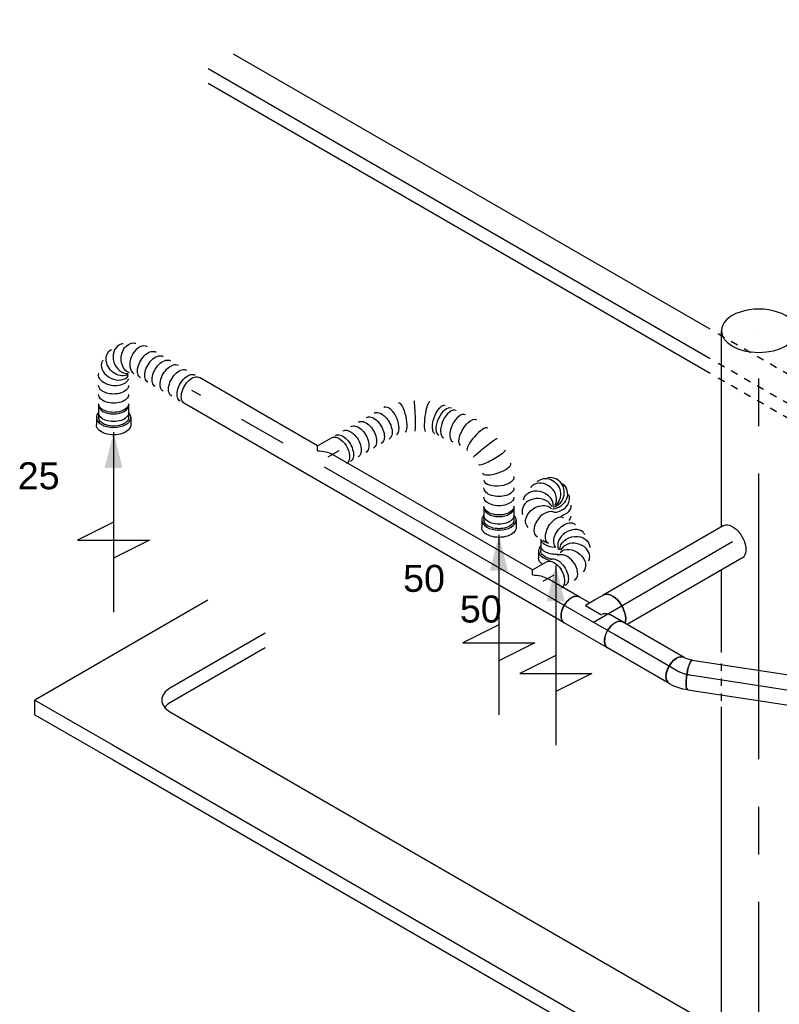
# Model space of a CAD drawing. Extents: x -329828 to 339781, y -55429 to 69176.
# Tile 43 of 140: x -50958 to -48424, y 33619 to 36903. Entities that reach past the tile are written whole.
import ezdxf
from ezdxf.enums import TextEntityAlignment as Align

# ---------------------------------------------------------------- set-up
doc = ezdxf.new("R2010")
doc.units = 0
doc.header["$LTSCALE"] = 50
doc.linetypes.add('CENTER2', pattern=[28.575, 19.05, -3.175, 3.175, -3.175])
doc.linetypes.add('STREEPJES', pattern=[0.1, 0.05, -0.05])
doc.layers.get('0').update_dxf_attribs({"linetype": 'CONTINUOUS'})
for name, color, linetype in [('EL6131--', 2, 'CONTINUOUS'), ('EM6131--', 1, 'CONTINUOUS'), ('lMcht aanvoer bestaand_PR', 1, 'CONTINUOUS'), ('lucht aanvoer bestaand', 8, 'CONTINUOUS'), ('WL570---_RETOUR', 112, 'CONTINUOUS'), ('WL570---_RETOUR_HL', 8, 'CONTINUOUS'), ('WL570---_RETOUR_RST', 2, 'CONTINUOUS'), ('WM570---_RETOUR_PR', 1, 'CONTINUOUS'), ('WM570---_RETOUR_RST_PR', 1, 'CONTINUOUS')]:
    doc.layers.add(name, color=color, linetype=linetype)
doc.styles.add('BURO-018', font='ARIAL.TTF', dxfattribs={"height": 90})

# ---------------------------------------------------------------- blocks, each defined once
blk = doc.blocks.new('*U659')
at = {"color": 0, "ltscale": 10}
for p, q in [((42.9, 116.7, -6704), (2352.2, 116.7, -6704)), ((-67.4, -74.2, -6704), (2105.7, -74.2, -6704)), ((-42.9, -116.7, -6704), (2039.4, -116.7, -6704))]:
    blk.add_line(p, q, dxfattribs=at)
at = {"color": 0, "linetype": 'STREEPJES', "ltscale": 10}
for p, q in [((2352.2, 116.7, -6704), (2388, 116.7, -6704)), ((2105.7, -74.2, -6704), (2277.7, -74.2, -6704)), ((2039.4, -116.7, -6704), (2302.2, -116.7, -6704))]:
    blk.add_line(p, q, dxfattribs=at)
at = {"layer": 'EM6131--', "color": 1, "style": 'BURO-018'}
blk.add_attdef('POSNR', text='', height=90, dxfattribs=at).set_placement((0, 0), align=Align.MIDDLE)
blk = doc.blocks.new('*U666')
at = {"color": 0, "linetype": 'STREEPJES', "ltscale": 10}
for p, q in [((12.2, 63.6, -6961.4), (85.9, 63.6, -6961.4)), ((2537.7, 63.6, -6961.4), (2874, 63.6, -6961.4)), ((36.7, 21.2, -6961.4), (56.7, 21.2, -6961.4)), ((2562.2, 21.2, -6961.4), (2898.5, 21.2, -6961.4)), ((-12.2, -63.6, -6961.4), (105.7, -63.6, -6961.4)), ((2611.2, -63.6, -6961.4), (2947.5, -63.6, -6961.4))]:
    blk.add_line(p, q, dxfattribs=at)
at = {"color": 0, "ltscale": 10}
for p, q in [((85.9, 63.6, -6961.4), (2517.7, 63.6, -6961.4)), ((2894, 63.6, -6961.4), (4827.1, 63.6, -6961.4)), ((56.7, 21.2, -6961.4), (2542.2, 21.2, -6961.4)), ((2918.5, 21.2, -6961.4), (4851.6, 21.2, -6961.4)), ((105.7, -63.6, -6961.4), (2591.2, -63.6, -6961.4)), ((2967.5, -63.6, -6961.4), (4802.6, -63.6, -6961.4))]:
    blk.add_line(p, q, dxfattribs=at)
at = {"layer": 'EM6131--', "color": 1, "style": 'BURO-018'}
blk.add_attdef('POSNR', text='', height=90, dxfattribs=at).set_placement((0, 0), align=Align.MIDDLE)
blk = doc.blocks.new('*U740')
at = {"color": 0, "ltscale": 10}
for p, q in [((0, 50, -6363), (442.4, 50, -6363)), ((0, -50, -6363), (442.4, -50, -6363))]:
    blk.add_line(p, q, dxfattribs=at)
at = {"color": 0, "ltscale": 10, "extrusion": (7.91816e-18, 5.73964e-17, -1)}
blk.add_ellipse((0, 0, -6363), major_axis=(0, -50), ratio=0.211325, start_param=0, end_param=3.141593, dxfattribs=at)
at = {"color": 0, "ltscale": 10}
blk.add_ellipse((442.4, 0, -6363), major_axis=(0, -50), ratio=0.211325, start_param=3.141593, end_param=6.283185, dxfattribs=at)
at = {"layer": 'WL570---_RETOUR_HL', "linetype": 'CENTER2'}
blk.add_line((0, 0, -6363), (442.4, 0, -6363), dxfattribs=at)
at = {"layer": 'WM570---_RETOUR_PR', "color": 1, "style": 'BURO-018'}
blk.add_attdef('POSNR', text='', height=90, dxfattribs=at).set_placement((0, 0), align=Align.MIDDLE)
blk = doc.blocks.new('*U741')
at = {"color": 0, "ltscale": 10}
for p, q in [((-21.9, 50, -6357.4), (-16.2, 50, -6357.4)), ((-16.2, 50, -6357.4), (-1.7, 53, -6357.4)), ((-1.7, 53, -6357.4), (6.3, 56.1, -6357.4)), ((-21.9, -50, -6357.4), (-7.3, -50, -6357.4)), ((-4.8, -49.7, -6357.4), (26.2, -43.4, -6357.4)), ((26.2, -43.4, -6357.4), (27, -43.2, -6357.4)), ((27, -43.2, -6357.4), (42.5, -37.1, -6357.4))]:
    blk.add_line(p, q, dxfattribs=at)
at = {"color": 0, "ltscale": 10, "extrusion": (-2.03185e-17, -1.17309e-17, -1)}
for centre, major_axis, ratio, start_param, end_param in [((-21.9, 0, -6357.4), (0, -50), 0.57735, 0, 3.141593), ((-11.1, 0, -6357.4), (5.1, -49.9), 0.497511, 6.232846, 6.333525)]:
    blk.add_ellipse(centre, major_axis=major_axis, ratio=ratio, start_param=start_param, end_param=end_param, dxfattribs=at)
at = {"color": 0, "ltscale": 10}
blk.add_ellipse((24.4, 9.5, -6357.4), major_axis=(18.1, -46.6), ratio=0.211325, start_param=3.141593, end_param=6.283185, dxfattribs=at)
at = {"layer": 'WL570---_RETOUR_HL', "linetype": 'CENTER2'}
blk.add_ellipse((19, 70.7, -6357.4), major_axis=(86.6, 50), ratio=0.57735, start_param=3.926991, end_param=4.45059, dxfattribs=at)
at = {"layer": 'WM570---_RETOUR_PR', "color": 1, "style": 'BURO-018'}
blk.add_attdef('POSNR', text='', height=90, dxfattribs=at).set_placement((0, 0), align=Align.MIDDLE)
blk = doc.blocks.new('*U742')
at = {"color": 0, "ltscale": 10}
for p, q in [((0, 50, -6341.9), (236.6, 50, -6341.9)), ((0, -50, -6341.9), (236.6, -50, -6341.9))]:
    blk.add_line(p, q, dxfattribs=at)
blk.add_ellipse((0, 0, -6341.9), major_axis=(0, 50), ratio=0.57735, start_param=3.141593, end_param=6.283185, dxfattribs=at)
at = {"color": 0, "ltscale": 10, "extrusion": (-8.22703e-17, -4.74988e-17, -1)}
blk.add_ellipse((236.6, 0, -6341.9), major_axis=(0, 50), ratio=0.57735, start_param=0, end_param=3.141593, dxfattribs=at)
at = {"layer": 'WL570---_RETOUR_HL', "linetype": 'CENTER2'}
blk.add_line((0, 0, -6341.9), (236.6, 0, -6341.9), dxfattribs=at)
at = {"layer": 'WM570---_RETOUR_PR', "color": 1, "style": 'BURO-018'}
blk.add_attdef('POSNR', text='', height=90, dxfattribs=at).set_placement((0, 0), align=Align.MIDDLE)
blk = doc.blocks.new('*U744')
at = {"color": 0, "ltscale": 10}
for p, q in [((0, 50, -6056.3), (1463, 50, -6056.3)), ((0, -50, -6056.3), (121.9, -50, -6056.3)), ((179.6, -50, -6056.3), (950.1, -50, -6056.3)), ((1007.8, -50, -6056.3), (1463, -50, -6056.3))]:
    blk.add_line(p, q, dxfattribs=at)
blk.add_ellipse((0, 0, -6056.3), major_axis=(0, 50), ratio=0.57735, start_param=3.141593, end_param=6.283185, dxfattribs=at)
at = {"color": 0, "ltscale": 10, "extrusion": (-8.22703e-17, -4.74988e-17, -1)}
blk.add_ellipse((1463, 0, -6056.3), major_axis=(0, 50), ratio=0.57735, start_param=0, end_param=3.141593, dxfattribs=at)
at = {"layer": 'WL570---_RETOUR_HL', "linetype": 'CENTER2'}
blk.add_line((0, 0, -6056.3), (1463, 0, -6056.3), dxfattribs=at)
at = {"layer": 'WM570---_RETOUR_PR', "color": 1, "style": 'BURO-018'}
blk.add_attdef('POSNR', text='', height=90, dxfattribs=at).set_placement((0, 0), align=Align.MIDDLE)
blk = doc.blocks.new('*U745')
at = {"color": 0, "ltscale": 10}
for p, q in [((1.5, 97.5, -6115.4), (85.1, -47.5, -6115.4)), ((-85.1, 47.5, -6115.4), (-61.9, 7.1, -6115.4)), ((-5.1, -61.9, -6115.4), (-35.7, -8.8, -6115.4)), ((-73.5, -62.5, -6115.4), (-40.8, -62.5, -6115.4)), ((-40.8, -62.5, -6115.4), (-5.1, -61.9, -6115.4)), ((-21.7, -62.5, -6115.4), (-20.6, -64.4, -6115.4)), ((-20.6, -64.4, -6115.4), (-1.5, -97.5, -6115.4))]:
    blk.add_line(p, q, dxfattribs=at)
blk.add_ellipse((-41.8, 72.5, -6115.4), major_axis=(43.3, 25), ratio=0.57735, start_param=3.141593, end_param=6.283185, dxfattribs=at)
at = {"color": 0, "ltscale": 10, "extrusion": (6.4407e-18, -6.78173e-17, -1)}
for centre, major_axis, end_param in [((-73.5, 0, -6115.4), (0, -62.5), 2.669946), ((41.8, -72.5, -6115.4), (43.3, 25), 3.141593)]:
    blk.add_ellipse(centre, major_axis=major_axis, ratio=0.57735, start_param=0, end_param=end_param, dxfattribs=at)
at = {"color": 0, "ltscale": 10}
for points in [[(-61.6, 7.3, -6115.4), (-58.5, 3.4, -6115.4), (-55, -0.2, -6115.4), (-51.2, -3.3, -6115.4), (-47.2, -5.7, -6115.4), (-43, -7.6, -6115.4), (-38.8, -8.6, -6115.4)], [(-17.2, -62.4, -6115.4), (-14.9, -62.3, -6115.4), (-12.1, -62.1, -6115.4), (-8.8, -61.9, -6115.4)]]:
    blk.add_spline(points, degree=3, dxfattribs=at)
at = {"layer": 'WL570---_RETOUR_HL', "linetype": 'CENTER2'}
for p, q in [((-41.8, 72.5, -6115.4), (41.8, -72.5, -6115.4)), ((-73.5, 0, -6115.4), (0, 0, -6115.4))]:
    blk.add_line(p, q, dxfattribs=at)
at = {"layer": 'WM570---_RETOUR_PR', "color": 1, "style": 'BURO-018'}
blk.add_attdef('POSNR', text='', height=90, dxfattribs=at).set_placement((0, 0), align=Align.MIDDLE)
blk = doc.blocks.new('*U746')
at = {"color": 0, "ltscale": 10}
for p, q in [((0, 62.5, -5736.3), (442.3, 62.5, -5736.3)), ((0, -62.5, -5736.3), (462.7, -62.5, -5736.3))]:
    blk.add_line(p, q, dxfattribs=at)
at = {"color": 0, "ltscale": 10, "extrusion": (6.4407e-18, -6.78173e-17, -1)}
blk.add_ellipse((0, 0, -5736.3), major_axis=(0, -62.5), ratio=0.57735, start_param=0, end_param=3.141593, dxfattribs=at)
at = {"color": 0, "ltscale": 10}
blk.add_ellipse((462.7, 0, -5736.3), major_axis=(0, -62.5), ratio=0.57735, start_param=3.613239, end_param=6.283185, dxfattribs=at)
at = {"layer": 'WL570---_RETOUR_HL', "linetype": 'CENTER2'}
blk.add_line((0, 0, -5736.3), (462.7, 0, -5736.3), dxfattribs=at)
at = {"layer": 'WM570---_RETOUR_PR', "color": 1, "style": 'BURO-018'}
blk.add_attdef('POSNR', text='', height=90, dxfattribs=at).set_placement((0, 0), align=Align.MIDDLE)
blk = doc.blocks.new('*U747')
at = {"color": 0, "ltscale": 10}
for p, q in [((344.2, -10.6, -5305.6), (343.9, -10.4, -5305.6)), ((466.5, -182.2, -5305.6), (466.3, -181.6, -5305.6)), ((475.1, -323.8, -5305.6), (475.3, -322.7, -5305.6))]:
    blk.add_line(p, q, dxfattribs=at)
at = {"color": 0, "ltscale": 10, "extrusion": (-4.26297e-17, -1.03585e-16, -1)}
for centre, major_axis, ratio, start_param, end_param in [((0, 0, -5305.6), (0, 50), 0.57735, 0, 3.014512), ((14.9, 0, -5305.6), (0, 50), 0.57735, 0, 3.141593), ((44.7, 0, -5305.6), (0, 50), 0.57735, 0, 3.141593), ((74.5, 0, -5305.6), (0, 50), 0.57735, 0, 3.141593), ((104.2, 0, -5305.6), (0, 50), 0.57735, 0, 3.141593), ((134, 0, -5305.6), (0, 50), 0.57735, 0, 3.141593), ((163.8, 0, -5305.6), (0, 50), 0.57735, 0, 3.141593), ((236.3, -9, -5305.6), (15.5, 47.7), 0.27917, 6.2575, 9.399092), ((343.8, -78.7, -5305.6), (37.8, 33), 0.411561, 3.183659, 6.325252), ((404, -163.7, -5305.6), (43.8, 24.6), 0.429176, 3.185872, 6.327465), ((427.7, -235.7, -5305.6), (49.6, 7.4), 0.052357, 3.146006, 6.287599), ((430.2, -275.1, -5305.6), (-50.2, 1.1), 0.148444, 3.128832, 6.270425), ((399.9, -374.5, -5305.6), (43.3, -25), 0.57735, 0, 3.141593), ((415.6, -347.3, -5305.6), (46.1, -20.1), 0.505537, 6.225977, 9.367569), ((384.6, -401.1, -5305.6), (43.3, -25), 0.57735, 0, 3.141593), ((369.3, -427.6, -5305.6), (43.3, -25), 0.57735, 0, 3.141593), ((346.3, -467.3, -5305.6), (43.3, -25), 0.57735, 0, 3.141593), ((353.9, -454.1, -5305.6), (43.3, -25), 0.57735, 0, 3.141593)]:
    blk.add_ellipse(centre, major_axis=major_axis, ratio=ratio, start_param=start_param, end_param=end_param, dxfattribs=at)
at = {"color": 0, "ltscale": 10}
for centre, major_axis, ratio, start_param, end_param in [((196.7, 0, -5305.6), (5.6, 49.9), 0.487933, 3.196005, 6.228773), ((196.7, 0, -5305.6), (5.6, 49.9), 0.487933, 6.228773, 6.337598), ((276.3, -26.1, -5305.6), (-23.6, -44.3), 0.046048, 6.279272, 9.420865), ((313.1, -50, -5305.6), (30.9, 39.5), 0.191079, 0.016821, 3.124772), ((354.8, -94.2, -5305.6), (-40.8, -28.9), 0.50891, 3.141593, 6.283185), ((364.6, -108.1, -5305.6), (-40.8, -28.9), 0.50891, 3.141593, 6.283185), ((384.3, -135.9, -5305.6), (-40.8, -28.9), 0.50891, 3.141593, 6.283185), ((418.8, -197.7, -5305.6), (-47.6, -15.8), 0.249499, 3.163965, 6.260813), ((426.1, -313.2, -5305.6), (49.2, -10.1), 0.338865, 3.173795, 6.250983)]:
    blk.add_ellipse(centre, major_axis=major_axis, ratio=ratio, start_param=start_param, end_param=end_param, dxfattribs=at)
at = {"color": 8, "linetype": 'STREEPJES', "ltscale": 10, "extrusion": (-4.26297e-17, -1.03585e-16, -1)}
blk.add_ellipse((0, 0, -5305.6), major_axis=(0, 50), ratio=0.57735, start_param=3.014512, end_param=3.141593, dxfattribs=at)
at = {"layer": 'WM570---_RETOUR_PR', "color": 1, "style": 'BURO-018'}
blk.add_attdef('POSNR', text='', height=90, dxfattribs=at).set_placement((0, 0), align=Align.MIDDLE)
blk = doc.blocks.new('*U748')
at = {"color": 0, "ltscale": 10}
for p, q in [((-20.4, 35.4, -5335.2), (-12, 50, -5335.2)), ((-12, 50, -5335.2), (41.9, 50, -5335.2))]:
    blk.add_line(p, q, dxfattribs=at)
at = {"color": 0, "ltscale": 10, "extrusion": (-4.26297e-17, -1.03585e-16, -1)}
for centre, major_axis, start_param, end_param in [((-40.8, 0, -5335.2), (-61.2, 35.4), 1.570796, 2.356194), ((41.9, 0, -5335.2), (0, 50), 0, 3.014512)]:
    blk.add_ellipse(centre, major_axis=major_axis, ratio=0.57735, start_param=start_param, end_param=end_param, dxfattribs=at)
at = {"color": 8, "linetype": 'STREEPJES', "ltscale": 10, "extrusion": (-4.26297e-17, -1.03585e-16, -1)}
blk.add_ellipse((41.9, 0, -5335.2), major_axis=(0, 50), ratio=0.57735, start_param=3.014512, end_param=3.141593, dxfattribs=at)
at = {"layer": 'WL570---_RETOUR_HL', "linetype": 'CENTER2'}
blk.add_line((0, 0, -5335.2), (41.9, 0, -5335.2), dxfattribs=at)
at = {"layer": 'WM570---_RETOUR_PR', "color": 1, "style": 'BURO-018'}
blk.add_attdef('POSNR', text='', height=90, dxfattribs=at).set_placement((0, 0), align=Align.MIDDLE)
blk = doc.blocks.new('*U749')
at = {"color": 0, "ltscale": 10}
for centre, major_axis, ratio, start_param, end_param in [((97.2, 244.5, -5891.2), (-16, 47.5), 0.832287, 3.248387, 6.176391), ((97.2, 244.5, -5891.2), (-16, 47.5), 0.832287, 6.176391, 6.38998), ((125.1, 243.9, -5891.2), (-34.8, -36.5), 0.946628, 0.510969, 2.744654), ((125.1, 243.9, -5891.2), (-34.8, -36.5), 0.946628, 2.744654, 3.538531), ((58.1, 213.2, -5891.2), (-46.1, 20.7), 0.806544, 6.083712, 6.482658), ((58.1, 213.2, -5891.2), (-46.1, 20.7), 0.806544, 3.341066, 6.083712), ((60.4, 157.6, -5891.2), (-46.8, -18.5), 0.65336, 3.238134, 6.186644), ((127.4, 215.7, -5891.2), (48.5, -12.6), 0.827474, 4.49484, 6.179748), ((127.4, 215.7, -5891.2), (48.5, -12.6), 0.827474, 6.179748, 6.386623), ((60.4, 157.6, -5891.2), (-46.8, -18.5), 0.65336, 6.186644, 6.379726), ((105.5, 65.1, -5891.2), (50.1, 4.3), 0.750739, 0.1323, 3.009293), ((91.9, 21.2, -5891.2), (-37.2, 34), 0.803023, 3.317032, 6.107746), ((105.5, 65.1, -5891.2), (50.1, 4.3), 0.750739, 6.150885, 6.415485), ((45.1, 0, -5891.2), (6.6, -49.8), 0.646887, 0.084959, 3.056633), ((91.9, 21.2, -5891.2), (-37.2, 34), 0.803023, 2.966153, 3.317032), ((45.1, 0, -5891.2), (6.6, -49.8), 0.646887, 6.198226, 6.368145)]:
    blk.add_ellipse(centre, major_axis=major_axis, ratio=ratio, start_param=start_param, end_param=end_param, dxfattribs=at)
at = {"color": 0, "ltscale": 10, "extrusion": (-4.26297e-17, -1.03585e-16, -1)}
for centre, major_axis, ratio, start_param, end_param in [((114, 247.9, -5891.2), (3.7, 50.1), 0.921531, 6.033813, 9.175406), ((73.8, 233.1, -5891.2), (-31.7, 39.3), 0.788547, 6.103892, 9.245484), ((129.6, 233, -5891.2), (49.8, 6.6), 0.919297, 6.041654, 8.485259), ((53.5, 187.3, -5891.2), (50.4, 1.4), 0.761615, 2.986483, 6.128076), ((118.5, 193.5, -5891.2), (45.1, -21.8), 0.675561, 6.234479, 7.546792), ((79.7, 124.1, -5891.2), (-43.3, -25), 0.57735, 0, 3.141593), ((102.8, 166.3, -5891.2), (43.3, -25), 0.57735, 0, 0.528762), ((53.5, 80.9, -5891.2), (43.3, -25), 0.57735, 1.40634, 3.141593), ((69.9, 109.3, -5891.2), (43.3, -25), 0.57735, 2.086256, 2.626133), ((98.2, 92.1, -5891.2), (46.4, 19.2), 0.646887, 3.226552, 6.368145), ((45.2, 66.6, -5891.2), (43.3, -25), 0.57735, 1.866915, 3.141593), ((103.3, 40.9, -5891.2), (-48.1, 15.2), 0.803023, 0.17544, 3.317032), ((0, 0, -5891.2), (0, 50), 0.57735, 0, 3.014512), ((14.5, 0, -5891.2), (0, 50), 0.57735, 0, 3.141593), ((72, 7.2, -5891.2), (21.3, -45.6), 0.750739, 3.273893, 6.415485)]:
    blk.add_ellipse(centre, major_axis=major_axis, ratio=ratio, start_param=start_param, end_param=end_param, dxfattribs=at)
at = {"color": 8, "linetype": 'STREEPJES', "ltscale": 10, "extrusion": (-4.26297e-17, -1.03585e-16, -1)}
blk.add_ellipse((0, 0, -5891.2), major_axis=(0, 50), ratio=0.57735, start_param=3.014512, end_param=3.141593, dxfattribs=at)
at = {"layer": 'WM570---_RETOUR_PR', "color": 1, "style": 'BURO-018'}
blk.add_attdef('POSNR', text='', height=90, dxfattribs=at).set_placement((0, 0), align=Align.MIDDLE)
blk = doc.blocks.new('*U750')
at = {"color": 0, "ltscale": 10}
for p, q in [((-20.4, 35.4, -5920.8), (-12, 50, -5920.8)), ((-12, 50, -5920.8), (41.9, 50, -5920.8))]:
    blk.add_line(p, q, dxfattribs=at)
at = {"color": 0, "ltscale": 10, "extrusion": (-4.26297e-17, -1.03585e-16, -1)}
for centre, major_axis, start_param, end_param in [((-40.8, 0, -5920.8), (61.2, -35.4), 4.712389, 5.497787), ((41.9, 0, -5920.8), (0, 50), 0, 3.014512)]:
    blk.add_ellipse(centre, major_axis=major_axis, ratio=0.57735, start_param=start_param, end_param=end_param, dxfattribs=at)
at = {"color": 8, "linetype": 'STREEPJES', "ltscale": 10, "extrusion": (-4.26297e-17, -1.03585e-16, -1)}
blk.add_ellipse((41.9, 0, -5920.8), major_axis=(0, 50), ratio=0.57735, start_param=3.014512, end_param=3.141593, dxfattribs=at)
at = {"layer": 'WL570---_RETOUR_HL', "linetype": 'CENTER2'}
blk.add_line((0, 0, -5920.8), (41.9, 0, -5920.8), dxfattribs=at)
at = {"layer": 'WM570---_RETOUR_PR', "color": 1, "style": 'BURO-018'}
blk.add_attdef('POSNR', text='', height=90, dxfattribs=at).set_placement((0, 0), align=Align.MIDDLE)
blk = doc.blocks.new('*U751')
at = {"ltscale": 10}
blk.add_hatch(color=0, dxfattribs=at).paths.add_polyline_path([(49, 0), (169, 30), (169, -30)])
at = {"color": 0, "ltscale": 10}
for p, q in [((409, -120, -5258), (409, 120, -5258)), ((409, 120, -5258), (469, 0, -5258)), ((49, 0, -5258), (649, 0, -5258)), ((349, 0, -5258), (409, -120, -5258)), ((-38.8, -50, -5258), (0, -50, -5258)), ((0, -57.5, -5258), (24.5, -57.5, -5258))]:
    blk.add_line(p, q, dxfattribs=at)
for centre, major_axis, start_param, end_param in [((-40.8, 0, -5258), (0, 50), 3.212885, 4.641097), ((0, 0, -5258), (0, 57.5), 3.141593, 4.348006), ((0, 0, -5258), (0, 57.5), 2.625118, 3.141593)]:
    blk.add_ellipse(centre, major_axis=major_axis, ratio=0.57735, start_param=start_param, end_param=end_param, dxfattribs=at)
at = {"color": 0, "ltscale": 10, "extrusion": (-5.55112e-17, -5.55112e-17, -1)}
for centre, major_axis, start_param in [((0, 0, -5258), (0, 50), 1.866915), ((24.5, 0, -5258), (0, 57.5), 2.469489)]:
    blk.add_ellipse(centre, major_axis=major_axis, ratio=0.57735, start_param=start_param, end_param=3.141593, dxfattribs=at)
at = {"layer": 'WL570---_RETOUR_RST', "color": 1, "style": 'BURO-018'}
for tag in ['MC', 'Q']:
    blk.add_attdef(tag, text='', height=90, dxfattribs=at).set_placement((0, 0), align=Align.MIDDLE)
at = {"layer": 'WM570---_RETOUR_RST_PR', "color": 1, "style": 'BURO-018'}
blk.add_attdef('POSNR', text='', height=90, dxfattribs=at).set_placement((0, 0), align=Align.MIDDLE)
blk = doc.blocks.new('*U752')
at = {"ltscale": 10}
blk.add_hatch(color=0, dxfattribs=at).paths.add_polyline_path([(49, 0), (169, 30), (169, -30)])
at = {"color": 0, "ltscale": 10}
for p, q in [((409, -120, -5113.5), (409, 120, -5113.5)), ((409, 120, -5113.5), (469, 0, -5113.5)), ((-40.8, 50, -5113.5), (0, 50, -5113.5)), ((0, 57.5, -5113.5), (24.5, 57.5, -5113.5)), ((49, 0, -5113.5), (649, 0, -5113.5)), ((349, 0, -5113.5), (409, -120, -5113.5)), ((-40.8, -50, -5113.5), (0, -50, -5113.5)), ((0, -57.5, -5113.5), (24.5, -57.5, -5113.5))]:
    blk.add_line(p, q, dxfattribs=at)
for centre, major_axis, start_param, end_param in [((-40.8, 0, -5113.5), (0, 50), 3.141593, 6.283185), ((0, 0, -5113.5), (0, 57.5), 0, 0.516475), ((0, 0, -5113.5), (0, 57.5), 3.141593, 6.283185), ((0, 0, -5113.5), (0, 57.5), 2.625118, 3.141593)]:
    blk.add_ellipse(centre, major_axis=major_axis, ratio=0.57735, start_param=start_param, end_param=end_param, dxfattribs=at)
at = {"color": 0, "ltscale": 10, "extrusion": (-8.32667e-17, -1.11022e-16, -1)}
for centre, major_axis in [((0, 0, -5113.5), (0, 50)), ((24.5, 0, -5113.5), (0, 57.5))]:
    blk.add_ellipse(centre, major_axis=major_axis, ratio=0.57735, start_param=0, end_param=3.141593, dxfattribs=at)
at = {"layer": 'WL570---_RETOUR_RST', "color": 1, "style": 'BURO-018'}
for tag in ['MC', 'Q']:
    blk.add_attdef(tag, text='', height=90, dxfattribs=at).set_placement((0, 0), align=Align.MIDDLE)
at = {"layer": 'WM570---_RETOUR_RST_PR', "color": 1, "style": 'BURO-018'}
blk.add_attdef('POSNR', text='', height=90, dxfattribs=at).set_placement((0, 0), align=Align.MIDDLE)
blk = doc.blocks.new('*U753')
at = {"color": 0, "ltscale": 10, "extrusion": (-8.22703e-17, -4.74988e-17, -1)}
for centre, major_axis, ratio, start_param, end_param in [((181.2, 208.5, -5021.8), (-43.3, -25), 0.57735, 0, 3.141593), ((188.9, 195.3, -5021.8), (-43.3, -25), 0.57735, 0, 3.141593), ((204.2, 168.8, -5021.8), (-43.3, -25), 0.57735, 0, 3.141593), ((219.5, 142.2, -5021.8), (-43.3, -25), 0.57735, 0, 3.141593), ((234.8, 115.7, -5021.8), (-43.3, -25), 0.57735, 0, 3.141593), ((250.5, 88.5, -5021.8), (46.4, 19.3), 0.648614, 3.225366, 6.366959), ((255.9, 37.8, -5021.8), (-48.1, 15.1), 0.810032, 0.179255, 3.320848), ((0, 0, -5021.8), (0, 50), 0.57735, 0, 3.141593), ((16.3, 0, -5021.8), (0, 50), 0.57735, 0, 3.141593), ((49, 0, -5021.8), (0, 50), 0.57735, 0, 3.141593), ((81.6, 0, -5021.8), (0, 50), 0.57735, 0, 3.141593), ((112, -0.2, -5021.8), (0.9, 50), 0.588799, 0, 3.141593), ((140.2, -0.7, -5021.8), (0.9, 50), 0.588799, 0, 3.141593), ((168.4, -1.2, -5021.8), (0.9, 50), 0.588799, 0, 3.141593), ((225.1, 4.9, -5021.8), (20.7, -45.9), 0.76129, 3.27813, 6.419723)]:
    blk.add_ellipse(centre, major_axis=major_axis, ratio=ratio, start_param=start_param, end_param=end_param, dxfattribs=at)
at = {"color": 0, "ltscale": 10}
for centre, major_axis, ratio, start_param, end_param in [((257.8, 61.7, -5021.8), (50.1, 4.6), 0.755345, 0.132531, 3.009062), ((244.7, 18.4, -5021.8), (-37, 34.2), 0.811994, 3.323057, 6.101721), ((257.8, 61.7, -5021.8), (50.1, 4.6), 0.755345, 6.150654, 6.415716), ((198.4, -1.8, -5021.8), (5.7, -49.9), 0.658316, 0.086961, 3.054631), ((244.7, 18.4, -5021.8), (-37, 34.2), 0.811994, 2.960128, 3.323057), ((198.4, -1.8, -5021.8), (5.7, -49.9), 0.658316, 6.196224, 6.370147)]:
    blk.add_ellipse(centre, major_axis=major_axis, ratio=ratio, start_param=start_param, end_param=end_param, dxfattribs=at)
at = {"layer": 'WM570---_RETOUR_PR', "color": 1, "style": 'BURO-018'}
blk.add_attdef('POSNR', text='', height=90, dxfattribs=at).set_placement((0, 0), align=Align.MIDDLE)
blk = doc.blocks.new('*U754')
at = {"ltscale": 10}
blk.add_hatch(color=0, dxfattribs=at).paths.add_polyline_path([(49, 0), (169, 30), (169, -30)])
at = {"color": 0, "ltscale": 10}
for p, q in [((409, -120, -4629.4), (409, 120, -4629.4)), ((409, 120, -4629.4), (469, 0, -4629.4)), ((-40.8, 50, -4629.4), (0, 50, -4629.4)), ((0, 57.5, -4629.4), (24.5, 57.5, -4629.4)), ((49, 0, -4629.4), (649, 0, -4629.4)), ((349, 0, -4629.4), (409, -120, -4629.4)), ((-40.8, -50, -4629.4), (0, -50, -4629.4)), ((0, -57.5, -4629.4), (24.5, -57.5, -4629.4))]:
    blk.add_line(p, q, dxfattribs=at)
for centre, major_axis, start_param, end_param in [((-40.8, 0, -4629.4), (0, 50), 3.141593, 6.283185), ((0, 0, -4629.4), (0, 57.5), 0, 0.516475), ((0, 0, -4629.4), (0, 57.5), 3.141593, 6.283185), ((0, 0, -4629.4), (0, 57.5), 2.625118, 3.141593)]:
    blk.add_ellipse(centre, major_axis=major_axis, ratio=0.57735, start_param=start_param, end_param=end_param, dxfattribs=at)
at = {"color": 0, "ltscale": 10, "extrusion": (-8.32667e-17, -1.11022e-16, -1)}
for centre, major_axis in [((0, 0, -4629.4), (0, 50)), ((24.5, 0, -4629.4), (0, 57.5))]:
    blk.add_ellipse(centre, major_axis=major_axis, ratio=0.57735, start_param=0, end_param=3.141593, dxfattribs=at)
at = {"layer": 'WL570---_RETOUR_RST', "color": 1, "style": 'BURO-018'}
for tag in ['MC', 'Q']:
    blk.add_attdef(tag, text='', height=90, dxfattribs=at).set_placement((0, 0), align=Align.MIDDLE)
at = {"layer": 'WM570---_RETOUR_RST_PR', "color": 1, "style": 'BURO-018'}
blk.add_attdef('POSNR', text='', height=90, dxfattribs=at).set_placement((0, 0), align=Align.MIDDLE)
blk = doc.blocks.new('*U755')
at = {"color": 8, "linetype": 'STREEPJES', "ltscale": 10}
for p, q in [((0, 125, -4104.8), (524.3, 125, -4104.8)), ((1622.9, 125, -4104.8), (1764.7, 125, -4104.8)), ((0, -125, -4104.8), (474.2, -125, -4104.8)), ((1584.2, -125, -4104.8), (1726, -125, -4104.8))]:
    blk.add_line(p, q, dxfattribs=at)
at = {"color": 0, "ltscale": 10}
for p, q in [((524.3, 125, -4104.8), (1602.9, 125, -4104.8)), ((1784.7, 125, -4104.8), (2059.4, 125, -4104.8)), ((2203.7, 125, -4104.8), (2857.7, 125, -4104.8)), ((474.2, -125, -4104.8), (1564.2, -125, -4104.8)), ((1746, -125, -4104.8), (2857.7, -125, -4104.8))]:
    blk.add_line(p, q, dxfattribs=at)
at = {"color": 8, "linetype": 'STREEPJES', "ltscale": 10, "extrusion": (1.11022e-16, 1.66533e-16, -1)}
for start_param, end_param in [(1.656908, 3.141593), (0, 1.15351)]:
    blk.add_ellipse((0, 0, -4104.8), major_axis=(0, -125), ratio=0.57735, start_param=start_param, end_param=end_param, dxfattribs=at)
at = {"color": 0, "ltscale": 10}
for start_param, end_param in [(3.141593, 6.283185), (0, 3.141593)]:
    blk.add_ellipse((2857.7, 0, -4104.8), major_axis=(0, -125), ratio=0.57735, start_param=start_param, end_param=end_param, dxfattribs=at)
at = {"color": 0, "ltscale": 10, "extrusion": (1.11022e-16, 1.66533e-16, -1)}
blk.add_ellipse((0, 0, -4104.8), major_axis=(0, -125), ratio=0.57735, start_param=1.15351, end_param=1.656908, dxfattribs=at)
at = {"layer": 'WL570---_RETOUR_HL', "linetype": 'CENTER2'}
blk.add_line((0, 0, -4104.8), (2857.7, 0, -4104.8), dxfattribs=at)
at = {"layer": 'WM570---_RETOUR_PR', "color": 1, "style": 'BURO-018'}
blk.add_attdef('POSNR', text='', height=90, dxfattribs=at).set_placement((0, 0), align=Align.MIDDLE)
blk = doc.blocks.new('*U1098')
at = {"color": 0, "ltscale": 10}
for p, q in [((-279.5, 212.1, -4238.5), (-275.4, 212.1, -4238.5)), ((-157, 0, -4238.5), (-279.5, 212.1, -4238.5)), ((-153, 0, -4238.5), (-275.4, 212.1, -4238.5)), ((-238.7, 176.8, -4238.5), (-255, 176.8, -4238.5)), ((-55.6, 93.9, -4238.5), (46.5, -82.8, -4238.5)), ((-279.5, -212.1, -4238.5), (-157, 0, -4238.5)), ((-157, 0, -4238.5), (-153, 0, -4238.5)), ((-153, 0, -4238.5), (-136.6, 0, -4238.5)), ((-275.4, -212.1, -4238.5), (-153, 0, -4238.5)), ((-213.8, -341.2, -4238.5), (-308.8, -176.8, -4238.5)), ((-211.5, -337.7, -4238.5), (-304.4, -176.8, -4238.5)), ((-238.7, -176.8, -4238.5), (-255, -176.8, -4238.5)), ((-279.5, -212.1, -4238.5), (-275.4, -212.1, -4238.5)), ((-202, -321.1, -4238.5), (-270.2, -203, -4238.5)), ((-202, -321.1, -4238.5), (-181.4, -289.3, -4238.5)), ((-202, -321.1, -4238.5), (-4.5, -331.9, -4238.5)), ((16.1, -300.1, -4238.5), (-4.5, -331.9, -4238.5)), ((5.6, -316.3, -4238.5), (25.5, -350.6, -4238.5)), ((-213.8, -341.2, -4238.5), (-211.5, -337.7, -4238.5)), ((23.2, -354.2, -4238.5), (-213.8, -341.2, -4238.5)), ((25.5, -350.6, -4238.5), (-211.5, -337.7, -4238.5)), ((23.2, -354.2, -4238.5), (25.5, -350.6, -4238.5))]:
    blk.add_line(p, q, dxfattribs=at)
at = {"color": 0, "ltscale": 10, "extrusion": (-5.44432e-18, -3.14328e-18, -1)}
for centre, major_axis, end_param in [((-402, -106.1, -4238.5), (-346.4, -200), 3.141593), ((-299.9, -282.8, -4238.5), (-346.4, -200), 3.988077), ((-299.9, -282.8, -4238.5), (-129.9, -75), 3.988077)]:
    blk.add_ellipse(centre, major_axis=major_axis, ratio=0.57735, start_param=2.356194, end_param=end_param, dxfattribs=at)
at = {"layer": 'lMcht aanvoer bestaand_PR', "color": 1, "style": 'BURO-018'}
blk.add_attdef('POSNR', text='', height=90, dxfattribs=at).set_placement((0, 0), align=Align.MIDDLE)
blk = doc.blocks.new('*U1139')
at = {"color": 0, "ltscale": 10}
for p, q in [((-42.9, 116.7, -6175.1), (321.3, 116.7, -6175.1)), ((-67.4, 74.2, -6175.1), (296.8, 74.2, -6175.1)), ((42.9, -116.7, -6175.1), (407.1, -116.7, -6175.1))]:
    blk.add_line(p, q, dxfattribs=at)
at = {"layer": 'EM6131--', "color": 1, "style": 'BURO-018'}
blk.add_attdef('POSNR', text='', height=90, dxfattribs=at).set_placement((0, 0), align=Align.MIDDLE)
blk = doc.blocks.new('*U1140')
at = {"color": 0, "ltscale": 10}
for p, q in [((177.6, -74.2, -6568.3), (26.5, 187.4, -6568.3)), ((153.1, -116.7, -6568.3), (2, 145, -6568.3)), ((177.6, -74.2, -6568.3), (153.1, -116.7, -6568.3)), ((-149, -116.7, -6568.3), (153.1, -116.7, -6568.3))]:
    blk.add_line(p, q, dxfattribs=at)
for centre, end_param in [((-300.1, 145, -6568.3), 3.926991), ((-275.6, 187.4, -6568.3), 2.703444)]:
    blk.add_ellipse(centre, major_axis=(-86.6, 50), ratio=0.57735, start_param=2.356194, end_param=end_param, dxfattribs=at)
at = {"layer": 'EM6131--', "color": 1, "style": 'BURO-018'}
blk.add_attdef('POSNR', text='', height=90, dxfattribs=at).set_placement((0, 0), align=Align.MIDDLE)

msp = doc.modelspace()

# ---------------------------------------------------------------- block references
at = {"layer": 'EL6131--'}
for name, p, rotation in [('*U666', (-46116.7, 34331.2, 6961.4), 149.9999999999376), ('*U1139', (-50234.7, 34887.1, 6175.1), 210.0000000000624), ('*U1140', (-50716.2, 34609.1, 6568.3), 210.0000000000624), ('*U659', (-50550.1, 34513.2, 6704), 329.9999999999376)]:
    msp.add_blockref(name, p, dxfattribs=dict(at, rotation=rotation))
at = {"layer": 'lucht aanvoer bestaand', "rotation": 149.9999999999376}
msp.add_blockref('*U1098', (-48388.8, 36556.6, 4238.5), dxfattribs=at)
at = {"layer": 'WL570---_RETOUR'}
for name, p, rotation in [('*U755', (-48491.9, 33007.5, 4104.8), 90), ('*U753', (-50383.3, 35665.9, 5021.8), 149.9999999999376), ('*U747', (-49892.5, 35465.3, 5305.6), 30.00000000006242), ('*U744', (-49116.3, 34934.4, 6056.3), 149.9999999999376), ('*U748', (-49928.8, 35444.3, 5335.2), 30.00000000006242), ('*U749', (-49175.2, 35051.2, 5891.2), 30.00000000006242), ('*U746', (-48579.5, 35160.7, 5736.3), 210.0000000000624), ('*U750', (-49211.5, 35030.2, 5920.8), 30.00000000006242), ('*U745', (-49043.9, 34892.6, 6115.4), 210.0000000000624), ('*U742', (-48766.5, 34732.5, 6341.9), 149.9999999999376), ('*U741', (-48747.6, 34721.5, 6357.4), 329.9999999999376), ('*U740', (-48721.7, 34717.5, 6363), 351.2060231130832)]:
    msp.add_blockref(name, p, dxfattribs=dict(at, rotation=rotation))
at = {"layer": 'WL570---_RETOUR_RST'}
ref = msp.add_blockref('*U754', (-50644.5, 35575.9, 4629.4), dxfattribs=dict(at, rotation=270))
ref.add_attrib('Q', '25', dxfattribs={"color": 1, "height": 90, "style": 'BURO-018'}).set_placement((-50894.5, 35381.6), align=Align.MIDDLE)
ref = msp.add_blockref('*U752', (-49358.9, 35233.7, 5113.5), dxfattribs=dict(at, rotation=270))
ref.add_attrib('Q', '50', dxfattribs={"color": 1, "height": 90, "style": 'BURO-018'}).set_placement((-49608.9, 35039.4), align=Align.MIDDLE)
ref = msp.add_blockref('*U751', (-49169.4, 35131.5, 5258), dxfattribs=dict(at, rotation=270))
ref.add_attrib('Q', '50', dxfattribs={"color": 1, "height": 90, "style": 'BURO-018'}).set_placement((-49419.4, 34937.1), align=Align.MIDDLE)

doc.saveas('drawing.dxf')
